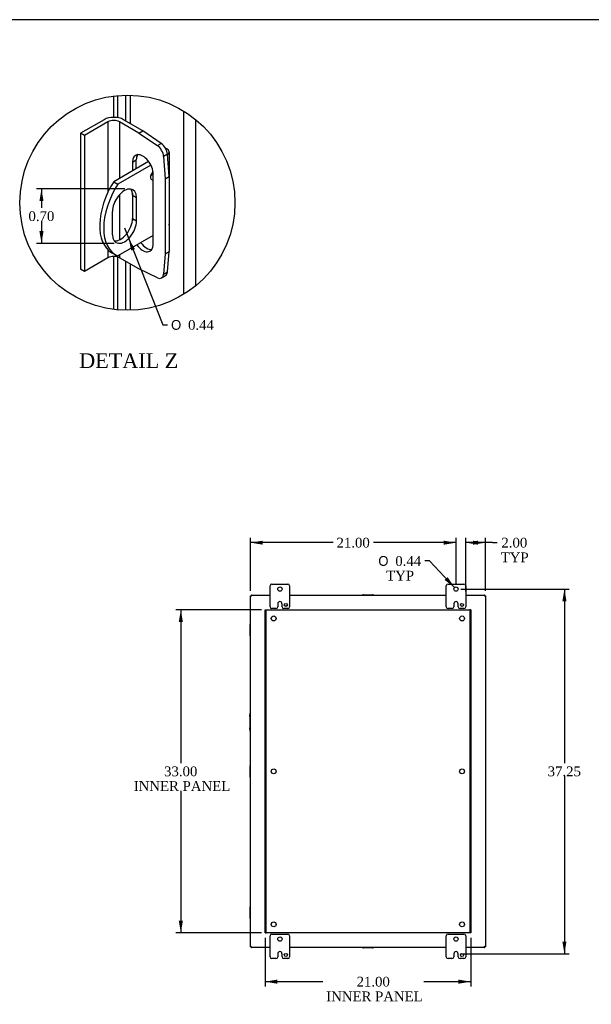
# Model space of a CAD drawing. Header units: inches. Extents: x 1 to 240, y -1 to 159.
# Tile 62 of 65: x 135 to 193, y 59 to 159. Entities that reach past the tile are written whole.
import ezdxf
from ezdxf.enums import TextEntityAlignment as Align
from ezdxf.lldxf.tags import DXFTag

# ---------------------------------------------------------------- set-up
doc = ezdxf.new("R2010")
doc.units = ezdxf.units.IN
doc.header["$MEASUREMENT"] = 0
for name, color, linetype in [('COM40153-1', 7, 'Continuous'), ('COM40153-2', 7, 'Continuous'), ('COM40679', 7, 'Continuous'), ('COM42667', 7, 'Continuous'), ('COM48603', 7, 'Continuous'), ('COM70726-4', 7, 'Continuous'), ('Default', 7, 'Continuous'), ('FET07720', 7, 'Continuous')]:
    doc.layers.add(name, color=color, linetype=linetype)
doc.styles.add('SEACAD_Solid_Edge_ANSI1_Symbols', font='txt')
doc.styles.add('SEACAD_Times_New_Roman', font='times.ttf')
tags = doc.linetypes.add('CENTER2', pattern=[1.125, 0.75, -0.125, 0.125, -0.125]).pattern_tags.tags
tags[10:11] = [DXFTag(74, 4), DXFTag(75, 0), DXFTag(340, '0'), DXFTag(46, 0.0), DXFTag(50, 0.0), DXFTag(44, 0.0), DXFTag(45, 0.0)]
tags[8:9] = [DXFTag(74, 4), DXFTag(75, 0), DXFTag(340, '0'), DXFTag(46, 0.0), DXFTag(50, 0.0), DXFTag(44, 0.0), DXFTag(45, 0.0)]
tags[6:7] = [DXFTag(74, 4), DXFTag(75, 0), DXFTag(340, '0'), DXFTag(46, 0.0), DXFTag(50, 0.0), DXFTag(44, 0.0), DXFTag(45, 0.0)]
tags[4:5] = [DXFTag(74, 4), DXFTag(75, 0), DXFTag(340, '0'), DXFTag(46, 0.0), DXFTag(50, 0.0), DXFTag(44, 0.0), DXFTag(45, 0.0)]
tags = doc.linetypes.add('HIDDEN2', pattern=[0.1875, 0.125, -0.0625]).pattern_tags.tags
tags[6:7] = [DXFTag(74, 4), DXFTag(75, 0), DXFTag(340, '0'), DXFTag(46, 0.0), DXFTag(50, 0.0), DXFTag(44, 0.0), DXFTag(45, 0.0)]
tags[4:5] = [DXFTag(74, 4), DXFTag(75, 0), DXFTag(340, '0'), DXFTag(46, 0.0), DXFTag(50, 0.0), DXFTag(44, 0.0), DXFTag(45, 0.0)]
doc.dimstyles.new('HAMMOND_(STH_-_240x160)', dxfattribs={"dimtxt": 1, "dimasz": 1.25, "dimexe": 0.5, "dimexo": 0.5, "dimgap": 0.25, "dimtad": 0, "dimtih": 1, "dimtoh": 1, "dimlfac": 0.125, "dimzin": 0, "dimdsep": 46, "dimtxsty": 'SEACAD_Times_New_Roman', "dimblk1": '_SE_FILLED', "dimblk2": '_SE_FILLED', "dimsah": 1, "dimcen": 0.5, "dimadec": 0, "dimazin": 0, "dimtfac": 0.8, "dimtofl": 0, "dimtmove": 0, "dimatfit": 3, "dimfxl": 1, "dimtolj": 1, "dimtzin": 0, "dimarcsym": 0})

# ---------------------------------------------------------------- blocks, each defined once
blk = doc.blocks.new('SE4')
at = {"layer": 'COM40153-1', "color": 7, "linetype": 'Continuous'}
for p, q in [((149.58, 146.11), (149.73, 146.02)), ((149.99, 138.32), (149.99, 145.67)), ((147.87, 144.71), (144.3, 142.65)), ((148.08, 144.36), (144.71, 142.42)), ((144.3, 142.65), (144.71, 142.42)), ((146.22, 141.27), (146.63, 141.04)), ((146.22, 141.27), (146.22, 138.9)), ((146.63, 138.66), (146.63, 141.04)), ((144.16, 139.61), (144.16, 137.24)), ((146.22, 138.9), (146.63, 138.66)), ((148.33, 137.16), (144.71, 135.07)), ((144.11, 135.4), (144.52, 135.17))]:
    blk.add_line(p, q, dxfattribs=at)
for centre, major_axis, start_param, end_param in [((149.12, 145.67), (-0.864, 0), 2.479804, 3.926991), ((148.4, 143.32), (-0.25, -0.433), 4.173576, 6.283185), ((147.99, 143.56), (0.25, 0.433), 4.093609, 5.128428), ((148.4, 143.32), (-0.25, -0.433), 0, 0.591073), ((147.11, 140.6), (3, 5.2), 1.508132, 3.141593), ((147.52, 140.36), (3, 5.2), 1.508132, 3.204257), ((145.4, 140.32), (-0.87, -1.51), 2.356194, 5.497787), ((144.99, 140.56), (-0.87, -1.51), 2.356194, 2.906426), ((144.99, 138.19), (0.87, 1.51), 3.37676, 5.497787), ((145.4, 137.95), (0.87, 1.51), 2.356194, 5.497787), ((149.12, 138.32), (-0.864, 0), 2.904836, 3.141593)]:
    blk.add_ellipse(centre, major_axis=major_axis, ratio=0.57735, start_param=start_param, end_param=end_param, dxfattribs=at)
at = {"layer": 'COM40153-2', "color": 7, "linetype": 'Continuous'}
for p, q in [((143.32, 148.99), (140.91, 147.6)), ((147.27, 147.86), (145.3, 148.99)), ((143.71, 148.76), (141.31, 147.37)), ((143.71, 148.76), (143.71, 141.57)), ((144.9, 148.76), (144.9, 143)), ((146.87, 147.63), (144.9, 148.76)), ((146.87, 147.63), (147.27, 147.86)), ((149.16, 146.57), (147.27, 147.86)), ((140.91, 147.6), (140.91, 133.72)), ((141.31, 147.37), (140.91, 147.6)), ((141.31, 147.37), (141.31, 133.49)), ((146.87, 147.63), (148.76, 146.34)), ((148.76, 146.34), (149.16, 146.57)), ((146.21, 144.66), (146.61, 144.89)), ((146.61, 143.98), (146.61, 144.89)), ((149.8, 145.46), (149.4, 145.23)), ((149.4, 145.23), (149.57, 142.95)), ((149.96, 143.18), (149.8, 145.46)), ((146.21, 144.66), (146.21, 143.75)), ((148.33, 136.25), (148.33, 143.43)), ((149.57, 142.95), (149.96, 143.18)), ((149.57, 142.95), (149.57, 135.3)), ((149.96, 143.18), (149.96, 135.53)), ((144.9, 141.34), (144.9, 136.71)), ((146.21, 141.48), (146.21, 138.67)), ((143.71, 134.88), (141.31, 133.49)), ((143.71, 135.7), (143.71, 134.88)), ((144.9, 135.18), (144.9, 134.88)), ((146.87, 133.75), (144.9, 134.88)), ((149.57, 135.3), (149.4, 133.22)), ((149.57, 135.3), (149.96, 135.53)), ((149.8, 133.45), (149.96, 135.53)), ((141.31, 133.49), (140.91, 133.72)), ((148.76, 132.85), (146.87, 133.75)), ((149.2, 132.83), (149.59, 133.06)), ((149.4, 133.22), (149.8, 133.45))]:
    blk.add_line(p, q, dxfattribs=at)
for centre, major_axis, start_param, end_param in [((144.31, 148.42), (-1.4, 0), 3.926991, 5.497787), ((144.31, 148.42), (-0.84, 0), 3.926991, 5.497787), ((148.7, 145.57), (0.5, -0.866), 0.872665, 2.268928), ((149.09, 145.79), (-0.5, 0.866), 4.014257, 5.410521), ((147.27, 144.05), (0.75, -1.3), 0.785398, 3.926991), ((147.67, 144.28), (0.75, -1.3), 3.408746, 3.926991), ((147.27, 136.86), (-0.75, 1.3), 1.754737, 3.926991), ((147.67, 137.09), (-0.75, 1.3), 1.754737, 2.87444), ((144.31, 134.54), (0.84, 0), 0.785398, 2.356194), ((148.7, 133.69), (-0.5, 0.866), 2.443461, 3.839724), ((149.09, 133.92), (-0.5, 0.866), 3.141593, 3.839724)]:
    blk.add_ellipse(centre, major_axis=major_axis, ratio=0.57735, start_param=start_param, end_param=end_param, dxfattribs=at)
at = {"layer": 'COM48603', "color": 7, "linetype": 'Continuous'}
for p, q in [((144.28, 151.41), (144.28, 149.23)), ((144.72, 149.19), (144.72, 151.45)), ((145.51, 151.5), (145.51, 148.87)), ((145.98, 151.49), (145.98, 148.6)), ((144.28, 135.02), (144.28, 129.61)), ((144.72, 129.56), (144.72, 134.96)), ((145.51, 134.53), (145.51, 129.52)), ((145.98, 134.26), (145.98, 129.52))]:
    blk.add_line(p, q, dxfattribs=at)
at = {"layer": 'COM70726-4', "color": 7, "linetype": 'Continuous'}
for p, q in [((151.47, 131.16), (151.47, 149.86)), ((152.69, 132.04), (152.69, 148.98))]:
    blk.add_line(p, q, dxfattribs=at)
blk = doc.blocks.new('DMBLK2306')
at = {"layer": 'Default', "linetype": 'Continuous'}
blk.add_hatch(color=7, dxfattribs=at).paths.add_polyline_path([(146.48, 135.77), (145.83, 136.86), (146.09, 135.62)])
at = {"layer": 'Default', "color": 7, "linetype": 'Continuous'}
for p, q in [((145.4, 137.95), (149.31, 128.03)), ((149.31, 128.03), (149.81, 128.03))]:
    blk.add_line(p, q, dxfattribs=at)
for s, style, p in [('O', 'SEACAD_Solid_Edge_ANSI1_Symbols', (150.16, 128.53)), ('0.44', 'SEACAD_Times_New_Roman', (151.9, 128.53))]:
    blk.add_text(s, height=1, dxfattribs=dict(at, style=style)).set_placement(p, align=Align.TOP_LEFT)
blk = doc.blocks.new('_SE_FILLED')
at = {"color": 0}
blk.add_line((0, 0), (-1, 0), dxfattribs=at)
blk.add_solid([(0, 0), (-1, -0.1665), (-1, 0.1665), (0, 0)], dxfattribs=at)
blk = doc.blocks.new('SE10')
at = {"layer": 'COM40153-2', "color": 7, "linetype": 'Continuous'}
for p, q in [((158.22, 88.05), (158.25, 88.39)), ((158.22, 88.05), (158.22, 86.88)), ((158.25, 86.55), (158.22, 86.88))]:
    blk.add_line(p, q, dxfattribs=at)
for centre, start, end in [((158.37, 88.38), 136.5571, 175), ((158.37, 86.56), 185, 223.4429)]:
    blk.add_arc(centre, 0.125, start, end, dxfattribs=at)
at = {"layer": 'COM40679', "color": 7, "linetype": 'HIDDEN2'}
for p, q in [((159.78, 98.93), (159.87, 98.93)), ((159.78, 65.93), (159.78, 98.93)), ((159.87, 98.93), (159.9, 98.93)), ((159.87, 65.93), (159.87, 98.93)), ((159.9, 98.93), (180.65, 98.93)), ((180.65, 98.93), (180.68, 98.93)), ((180.68, 98.93), (180.68, 65.93)), ((180.78, 98.93), (180.68, 98.93)), ((180.78, 98.93), (180.78, 65.93)), ((159.78, 65.93), (159.87, 65.93)), ((159.9, 65.93), (159.87, 65.93)), ((180.65, 65.93), (159.9, 65.93)), ((180.68, 65.93), (180.65, 65.93)), ((180.78, 65.93), (180.68, 65.93))]:
    blk.add_line(p, q, dxfattribs=at)
for centre in [(160.65, 98.05), (179.9, 98.05), (160.65, 82.43), (179.9, 82.43), (160.65, 66.8), (179.9, 66.8)]:
    blk.add_circle(centre, 0.25, dxfattribs=at)
at = {"layer": 'COM42667', "color": 7, "linetype": 'Continuous'}
for p, q in [((169.69, 100.47), (169.79, 100.47)), ((169.69, 100.43), (169.69, 100.47)), ((169.83, 100.47), (169.79, 100.47)), ((169.79, 100.47), (169.79, 100.43)), ((169.83, 100.47), (170.73, 100.47)), ((170.77, 100.47), (170.73, 100.47)), ((170.77, 100.43), (170.77, 100.47)), ((170.77, 100.47), (170.87, 100.47)), ((170.87, 100.47), (170.87, 100.43)), ((158.24, 97.36), (158.24, 97.45)), ((158.24, 97.45), (158.28, 97.45)), ((158.24, 97.36), (158.24, 97.31)), ((158.28, 97.36), (158.24, 97.36)), ((158.24, 96.42), (158.24, 97.31)), ((158.24, 96.42), (158.24, 96.37)), ((158.24, 96.28), (158.24, 96.37)), ((158.24, 96.37), (158.28, 96.37)), ((158.28, 96.28), (158.24, 96.28)), ((158.24, 82.92), (158.24, 83.02)), ((158.24, 83.02), (158.28, 83.02)), ((158.24, 82.92), (158.24, 82.87)), ((158.28, 82.92), (158.24, 82.92)), ((158.24, 81.98), (158.24, 82.87)), ((158.24, 81.98), (158.24, 81.93)), ((158.24, 81.84), (158.24, 81.93)), ((158.24, 81.93), (158.28, 81.93)), ((158.28, 81.84), (158.24, 81.84)), ((158.24, 68.48), (158.24, 68.58)), ((158.24, 68.58), (158.28, 68.58)), ((158.24, 68.48), (158.24, 68.44)), ((158.28, 68.48), (158.24, 68.48)), ((158.24, 67.54), (158.24, 68.44)), ((158.24, 67.54), (158.24, 67.5)), ((158.24, 67.4), (158.24, 67.5)), ((158.24, 67.5), (158.28, 67.5)), ((158.28, 67.4), (158.24, 67.4)), ((169.69, 64.39), (169.69, 64.43)), ((169.79, 64.39), (169.69, 64.39)), ((169.79, 64.43), (169.79, 64.39)), ((169.79, 64.39), (169.83, 64.39)), ((170.73, 64.39), (169.83, 64.39)), ((170.73, 64.39), (170.77, 64.39)), ((170.77, 64.39), (170.77, 64.43)), ((170.87, 64.39), (170.77, 64.39)), ((170.87, 64.43), (170.87, 64.39))]:
    blk.add_line(p, q, dxfattribs=at)
at = {"layer": 'COM70726-4', "color": 7, "linetype": 'Continuous'}
for p, q in [((158.28, 100.36), (158.28, 100.36)), ((158.28, 100.36), (158.35, 100.36)), ((158.28, 64.5), (158.28, 100.36)), ((158.35, 100.43), (160.28, 100.43)), ((158.35, 100.43), (158.35, 100.42)), ((158.35, 100.42), (158.35, 100.36)), ((158.35, 100.36), (158.35, 100.35)), ((158.35, 100.36), (158.35, 100.35)), ((158.35, 100.35), (158.39, 100.32)), ((158.35, 100.35), (158.39, 100.32)), ((162.28, 100.43), (178.28, 100.43)), ((180.28, 100.43), (182.21, 100.43)), ((182.21, 100.35), (182.17, 100.32)), ((182.21, 100.35), (182.17, 100.32)), ((182.21, 100.43), (182.21, 100.42)), ((182.21, 100.42), (182.21, 100.36)), ((182.28, 100.36), (182.21, 100.36)), ((182.21, 100.36), (182.21, 100.35)), ((182.21, 100.36), (182.21, 100.35)), ((182.28, 100.36), (182.28, 64.5)), ((182.28, 100.36), (182.28, 100.36)), ((158.28, 64.5), (158.28, 64.5)), ((158.28, 64.5), (158.35, 64.5)), ((158.35, 64.5), (158.39, 64.54)), ((158.35, 64.5), (158.39, 64.54)), ((158.35, 64.43), (158.35, 64.5)), ((158.35, 64.5), (158.35, 64.5)), ((158.35, 64.5), (158.35, 64.5)), ((158.35, 64.43), (158.35, 64.43)), ((160.28, 64.43), (158.35, 64.43)), ((178.28, 64.43), (162.28, 64.43)), ((182.21, 64.43), (180.28, 64.43)), ((182.21, 64.5), (182.17, 64.54)), ((182.21, 64.5), (182.17, 64.54)), ((182.28, 64.5), (182.21, 64.5)), ((182.21, 64.43), (182.21, 64.5)), ((182.21, 64.5), (182.21, 64.5)), ((182.21, 64.5), (182.21, 64.5)), ((182.21, 64.43), (182.21, 64.43)), ((182.28, 64.5), (182.28, 64.5))]:
    blk.add_line(p, q, dxfattribs=at)
for points in [[(158.28, 100.36), (158.29, 100.35), (158.29, 100.35), (158.29, 100.34), (158.29, 100.34), (158.3, 100.34), (158.3, 100.34), (158.3, 100.34), (158.31, 100.34), (158.32, 100.34), (158.32, 100.34), (158.34, 100.34), (158.34, 100.34), (158.35, 100.35), (158.35, 100.35), (158.35, 100.35)], [(158.35, 100.35), (158.36, 100.36), (158.36, 100.36), (158.37, 100.37), (158.37, 100.37), (158.37, 100.38), (158.37, 100.38), (158.37, 100.39), (158.37, 100.39), (158.37, 100.4), (158.37, 100.41), (158.37, 100.42), (158.36, 100.42), (158.36, 100.42), (158.36, 100.42), (158.35, 100.42)], [(182.21, 100.42), (182.2, 100.42), (182.2, 100.42), (182.2, 100.42), (182.19, 100.42), (182.19, 100.41), (182.19, 100.41), (182.19, 100.4), (182.19, 100.4), (182.19, 100.39), (182.19, 100.38), (182.19, 100.37), (182.19, 100.37), (182.2, 100.36), (182.2, 100.36), (182.21, 100.35)], [(182.21, 100.35), (182.21, 100.35), (182.21, 100.35), (182.22, 100.34), (182.22, 100.34), (182.23, 100.34), (182.24, 100.34), (182.24, 100.34), (182.25, 100.34), (182.26, 100.34), (182.26, 100.34), (182.27, 100.34), (182.27, 100.34), (182.27, 100.35), (182.27, 100.35), (182.28, 100.36)], [(158.35, 64.5), (158.35, 64.51), (158.35, 64.51), (158.34, 64.51), (158.34, 64.52), (158.33, 64.52), (158.32, 64.52), (158.32, 64.52), (158.31, 64.52), (158.3, 64.52), (158.3, 64.52), (158.29, 64.51), (158.29, 64.51), (158.29, 64.51), (158.29, 64.5), (158.28, 64.5)], [(158.35, 64.43), (158.36, 64.43), (158.36, 64.43), (158.36, 64.44), (158.37, 64.44), (158.37, 64.44), (158.37, 64.45), (158.37, 64.45), (158.37, 64.46), (158.37, 64.47), (158.37, 64.47), (158.37, 64.48), (158.37, 64.49), (158.36, 64.5), (158.36, 64.5), (158.35, 64.5)], [(182.21, 64.5), (182.2, 64.5), (182.2, 64.5), (182.19, 64.49), (182.19, 64.48), (182.19, 64.48), (182.19, 64.47), (182.19, 64.47), (182.19, 64.46), (182.19, 64.45), (182.19, 64.45), (182.19, 64.44), (182.2, 64.44), (182.2, 64.43), (182.2, 64.43), (182.21, 64.43)], [(182.28, 64.5), (182.27, 64.5), (182.27, 64.51), (182.27, 64.51), (182.27, 64.51), (182.26, 64.52), (182.26, 64.52), (182.26, 64.52), (182.25, 64.52), (182.24, 64.52), (182.24, 64.52), (182.22, 64.52), (182.22, 64.51), (182.21, 64.51), (182.21, 64.51), (182.21, 64.5)]]:
    blk.add_open_spline(points, degree=3, knots=[0, 0, 0, 0, 0.125, 0.125, 0.25, 0.25, 0.375, 0.375, 0.5, 0.5, 0.75, 0.75, 0.875, 0.875, 1, 1, 1, 1], dxfattribs=at)
at = {"layer": 'FET07720', "color": 7, "linetype": 'Continuous'}
for p, q in [((160.28, 99.24), (160.28, 101.37)), ((160.47, 101.55), (162.09, 101.55)), ((162.28, 101.37), (162.28, 99.24)), ((178.28, 99.24), (178.28, 101.37)), ((178.47, 101.55), (180.09, 101.55)), ((180.28, 101.37), (180.28, 99.24)), ((161.28, 99.77), (161.28, 99.77)), ((179.28, 99.77), (179.28, 99.77)), ((160.87, 99.05), (160.47, 99.05)), ((161.06, 99.55), (161.06, 99.24)), ((161.5, 99.24), (161.5, 99.55)), ((162.09, 99.05), (161.69, 99.05)), ((178.87, 99.05), (178.47, 99.05)), ((179.06, 99.55), (179.06, 99.24)), ((179.5, 99.24), (179.5, 99.55)), ((180.09, 99.05), (179.69, 99.05)), ((160.28, 63.49), (160.28, 65.62)), ((160.47, 65.8), (162.09, 65.8)), ((162.28, 65.62), (162.28, 63.49)), ((178.28, 63.49), (178.28, 65.62)), ((178.47, 65.8), (180.09, 65.8)), ((180.28, 65.62), (180.28, 63.49)), ((161.06, 63.8), (161.06, 63.49)), ((161.28, 64.02), (161.28, 64.02)), ((161.5, 63.49), (161.5, 63.8)), ((179.06, 63.8), (179.06, 63.49)), ((179.28, 64.02), (179.28, 64.02)), ((179.5, 63.49), (179.5, 63.8)), ((160.87, 63.3), (160.47, 63.3)), ((162.09, 63.3), (161.69, 63.3)), ((178.87, 63.3), (178.47, 63.3)), ((180.09, 63.3), (179.69, 63.3))]:
    blk.add_line(p, q, dxfattribs=at)
for centre, radius in [((161.28, 101.05), 0.219), ((179.28, 101.05), 0.219), ((161.89, 99.43), 0.156), ((179.89, 99.43), 0.156), ((161.28, 65.3), 0.219), ((179.28, 65.3), 0.219), ((161.89, 63.68), 0.156), ((179.89, 63.68), 0.156)]:
    blk.add_circle(centre, radius, dxfattribs=at)
for centre, radius, start, end in [((160.47, 101.37), 0.188, 90, 180), ((162.09, 101.37), 0.188, 0, 90), ((178.47, 101.37), 0.188, 90, 180), ((180.09, 101.37), 0.188, 0, 90), ((161.28, 99.55), 0.218, 90, 180), ((161.28, 99.55), 0.218, 0, 90), ((179.28, 99.55), 0.218, 90, 180), ((179.28, 99.55), 0.218, 0, 90), ((160.47, 99.24), 0.188, 180, 270), ((160.87, 99.24), 0.188, 270, 0), ((161.69, 99.24), 0.188, 180, 270), ((162.09, 99.24), 0.188, 270, 0), ((178.47, 99.24), 0.188, 180, 270), ((178.87, 99.24), 0.188, 270, 0), ((179.69, 99.24), 0.188, 180, 270), ((180.09, 99.24), 0.188, 270, 0), ((160.47, 65.62), 0.188, 90, 180), ((162.09, 65.62), 0.188, 0, 90), ((178.47, 65.62), 0.188, 90, 180), ((180.09, 65.62), 0.188, 0, 90), ((160.47, 63.49), 0.187, 180, 270), ((160.87, 63.49), 0.188, 270, 0), ((161.28, 63.8), 0.218, 90, 180), ((161.28, 63.8), 0.218, 0, 90), ((161.69, 63.49), 0.188, 180, 270), ((162.09, 63.49), 0.188, 270, 0), ((178.47, 63.49), 0.188, 180, 270), ((178.87, 63.49), 0.188, 270, 0), ((179.28, 63.8), 0.218, 90, 180), ((179.28, 63.8), 0.218, 0, 90), ((179.69, 63.49), 0.188, 180, 270), ((180.09, 63.49), 0.188, 270, 0)]:
    blk.add_arc(centre, radius, start, end, dxfattribs=at)
blk = doc.blocks.new('DMBLK2309')
at = {"layer": 'Default', "linetype": 'Continuous'}
for points in [[(150.95, 97.68), (151.37, 97.68), (151.16, 98.93)], [(150.95, 67.18), (151.16, 65.93), (151.37, 67.18)]]:
    blk.add_hatch(color=7, dxfattribs=at).paths.add_polyline_path(points)
at = {"layer": 'Default', "color": 7, "linetype": 'Continuous'}
for p, q in [((159.4, 98.93), (150.66, 98.93)), ((151.16, 98.93), (151.16, 83.28)), ((151.16, 80.43), (151.16, 65.93)), ((159.4, 65.93), (150.66, 65.93))]:
    blk.add_line(p, q, dxfattribs=at)
at = {"layer": 'Default', "color": 7, "linetype": 'Continuous', "style": 'SEACAD_Times_New_Roman'}
for s, p in [('33.00', (149.45, 82.93)), ('INNER PANEL', (146.35, 81.43))]:
    blk.add_text(s, height=1, dxfattribs=at).set_placement(p, align=Align.TOP_LEFT)
blk = doc.blocks.new('DMBLK2310')
at = {"layer": 'Default', "linetype": 'Continuous'}
for points in [[(161.03, 60.74), (161.03, 61.16), (159.78, 60.95)], [(179.53, 60.74), (180.78, 60.95), (179.53, 61.16)]]:
    blk.add_hatch(color=7, dxfattribs=at).paths.add_polyline_path(points)
at = {"layer": 'Default', "color": 7, "linetype": 'Continuous'}
for p, q in [((159.78, 65.43), (159.78, 60.45)), ((180.78, 65.43), (180.78, 60.45)), ((159.78, 60.95), (165.67, 60.95)), ((175.99, 60.95), (180.78, 60.95))]:
    blk.add_line(p, q, dxfattribs=at)
at = {"layer": 'Default', "color": 7, "linetype": 'Continuous', "style": 'SEACAD_Times_New_Roman'}
for s, p in [('21.00', (169.12, 61.45)), ('INNER PANEL', (166.02, 59.95))]:
    blk.add_text(s, height=1, dxfattribs=at).set_placement(p, align=Align.TOP_LEFT)
blk = doc.blocks.new('DMBLK2328')
at = {"layer": 'Default', "linetype": 'Continuous'}
for points in [[(190.57, 99.8), (190.36, 101.05), (190.15, 99.8)], [(190.57, 65.05), (190.15, 65.05), (190.36, 63.8)]]:
    blk.add_hatch(color=7, dxfattribs=at).paths.add_polyline_path(points)
at = {"layer": 'Default', "color": 7, "linetype": 'Continuous'}
for p, q in [((179.78, 101.05), (190.86, 101.05)), ((190.36, 101.05), (190.36, 83.28)), ((190.36, 81.93), (190.36, 63.8)), ((179.78, 63.8), (190.86, 63.8))]:
    blk.add_line(p, q, dxfattribs=at)
at = {"layer": 'Default', "color": 7, "linetype": 'Continuous', "style": 'SEACAD_Times_New_Roman'}
blk.add_text('37.25', height=1, dxfattribs=at).set_placement((188.65, 82.93), align=Align.TOP_LEFT)
blk = doc.blocks.new('DMBLK2329')
at = {"layer": 'Default', "linetype": 'Continuous'}
for points in [[(159.53, 105.99), (158.28, 105.79), (159.53, 105.58)], [(178.03, 105.99), (178.03, 105.58), (179.28, 105.79)]]:
    blk.add_hatch(color=7, dxfattribs=at).paths.add_polyline_path(points)
at = {"layer": 'Default', "color": 7, "linetype": 'Continuous'}
for p, q in [((158.28, 100.86), (158.28, 106.29)), ((166.72, 105.79), (158.28, 105.79)), ((179.28, 105.79), (170.84, 105.79)), ((179.28, 101.55), (179.28, 106.29))]:
    blk.add_line(p, q, dxfattribs=at)
at = {"layer": 'Default', "color": 7, "linetype": 'Continuous', "style": 'SEACAD_Times_New_Roman'}
blk.add_text('21.00', height=1, dxfattribs=at).set_placement((167.07, 106.29), align=Align.TOP_LEFT)
blk = doc.blocks.new('DMBLK2330')
at = {"layer": 'Default', "linetype": 'Continuous'}
for points in [[(181.53, 105.99), (180.28, 105.79), (181.53, 105.58)], [(181.03, 105.99), (181.03, 105.58), (182.28, 105.79)]]:
    blk.add_hatch(color=7, dxfattribs=at).paths.add_polyline_path(points)
at = {"layer": 'Default', "color": 7, "linetype": 'Continuous'}
for p, q in [((180.28, 100.8), (180.28, 106.29)), ((183, 105.79), (180.28, 105.79)), ((182.28, 100.86), (182.28, 106.29)), ((183, 105.79), (183.5, 105.79))]:
    blk.add_line(p, q, dxfattribs=at)
at = {"layer": 'Default', "color": 7, "linetype": 'Continuous', "style": 'SEACAD_Times_New_Roman'}
for s, p in [('2.00', (183.92, 106.29)), ('TYP', (183.85, 104.79))]:
    blk.add_text(s, height=1, dxfattribs=at).set_placement(p, align=Align.TOP_LEFT)
blk = doc.blocks.new('DMBLK2331')
at = {"layer": 'Default', "linetype": 'Continuous'}
blk.add_hatch(color=7, dxfattribs=at).paths.add_polyline_path([(178.12, 101.98), (179.13, 101.21), (178.43, 102.27)])
at = {"layer": 'Default', "color": 7, "linetype": 'Continuous'}
for p, q in [((176.58, 103.92), (176.08, 103.92)), ((179.13, 101.21), (176.58, 103.92))]:
    blk.add_line(p, q, dxfattribs=at)
for s, style, p in [('O', 'SEACAD_Solid_Edge_ANSI1_Symbols', (171.34, 104.42)), ('0.44', 'SEACAD_Times_New_Roman', (173.08, 104.42)), ('TYP', 'SEACAD_Times_New_Roman', (172.14, 102.92))]:
    blk.add_text(s, height=1, dxfattribs=dict(at, style=style)).set_placement(p, align=Align.TOP_LEFT)
blk = doc.blocks.new('DMBLK2338')
at = {"layer": 'Default', "linetype": 'Continuous'}
for points in [[(136.71, 140.67), (137.13, 140.67), (136.92, 141.92)], [(136.71, 137.61), (136.92, 136.36), (137.13, 137.61)]]:
    blk.add_hatch(color=7, dxfattribs=at).paths.add_polyline_path(points)
at = {"layer": 'Default', "color": 7, "linetype": 'Continuous'}
for p, q in [((145.45, 141.92), (136.42, 141.92)), ((136.92, 141.92), (136.92, 139.99)), ((136.92, 138.64), (136.92, 136.36)), ((144.34, 136.36), (136.42, 136.36))]:
    blk.add_line(p, q, dxfattribs=at)
at = {"layer": 'Default', "color": 7, "linetype": 'Continuous', "style": 'SEACAD_Times_New_Roman'}
blk.add_text('0.70', height=1, dxfattribs=at).set_placement((135.59, 139.64), align=Align.TOP_LEFT)
blk = doc.blocks.new('BORDER')
at = {"layer": 'Default', "color": 7, "linetype": 'Continuous'}
blk.add_line((0, 27.86), (-41.86, 27.86), dxfattribs=at)

msp = doc.modelspace()

# ---------------------------------------------------------------- linework, layer by layer
at = {"color": 7, "linetype": 'CENTER2'}
msp.add_circle((145.696, 140.509), 10.989, dxfattribs=at)

# ---------------------------------------------------------------- block references
at = {"layer": 'Default', "color": 7, "xscale": 5.7, "yscale": 5.7, "zscale": 5.7}
msp.add_blockref('BORDER', (239.562, 0.401), dxfattribs=at)
at = {"layer": 'Default'}
for name in ['SE4', 'SE10']:
    msp.add_blockref(name, (0, 0), dxfattribs=at)

# ---------------------------------------------------------------- texts
at = {"layer": 'Default', "color": 7, "linetype": 'Continuous', "style": 'SEACAD_Times_New_Roman'}
msp.add_text('DETAIL Z', height=1.5, dxfattribs=at).set_placement((140.773, 125.128), align=Align.TOP_LEFT)

# ---------------------------------------------------------------- dimensions: what is measured, and where the dimension line sits
at = {"layer": 'Default', "color": 7, "linetype": 'Continuous'}
dim = msp.add_linear_dim(base=(136.921, 136.355), p1=(145.949, 141.918), p2=(144.843, 136.355), angle=90, text='\\A1;<>', dimstyle='HAMMOND_(STH_-_240x160)', dxfattribs=at)
dim.commit()
dim.dimension.update_dxf_attribs({"geometry": 'DMBLK2338', "text_midpoint": (136.921, 139.137), "dimtype": 160})
dim = msp.add_radius_dim(center=(145.396, 137.951), mpoint=(145.844, 136.879), text='\\A1;<>', dimstyle='HAMMOND_(STH_-_240x160)', dxfattribs=at)
dim.commit()
dim.dimension.update_dxf_attribs({"geometry": 'DMBLK2306', "text_midpoint": (149.805, 128.025), "dimtype": 164})
for base, p1, p2, text, override, picture, middle in [((158.28, 105.786), (179.28, 101.053), (158.28, 100.356), '\\A1;<>', {"dimlfac": 1}, 'DMBLK2329', (168.78, 105.786)), ((180.28, 105.786), (182.28, 100.356), (180.28, 100.303), '\\A1;<>\\PTYP', {"dimlfac": 1, "dimtmove": 1}, 'DMBLK2330', (183.499, 105.786))]:
    dim = msp.add_linear_dim(base=base, p1=p1, p2=p2, text=text, dimstyle='HAMMOND_(STH_-_240x160)', override=override, dxfattribs=at)
    dim.commit()
    dim.dimension.update_dxf_attribs({"geometry": picture, "text_midpoint": middle, "dimtype": 160})
dim = msp.add_diameter_dim_2p(p1=(179.43, 100.894), p2=(179.13, 101.213), text='\\A1;<>\\PTYP', dimstyle='HAMMOND_(STH_-_240x160)', override={"dimlfac": 1}, dxfattribs=at)
dim.commit()
dim.dimension.update_dxf_attribs({"geometry": 'DMBLK2331', "text_midpoint": (176.082, 103.925), "dimtype": 163})
for base, p1, p2, angle, text, picture, middle in [((190.357, 101.053), (179.28, 101.053), (179.28, 63.803), 270.00077, '\\A1;<>', 'DMBLK2328', (190.357, 82.428)), ((151.161, 98.928), (159.905, 98.928), (159.905, 65.928), 270, '\\A1;<>\\PINNER PANEL', 'DMBLK2309', (151.161, 82.428)), ((159.78, 60.95), (159.78, 65.928), (180.78, 65.928), 0, '\\A1;<>\\PINNER PANEL', 'DMBLK2310', (170.829, 60.95))]:
    dim = msp.add_linear_dim(base=base, p1=p1, p2=p2, angle=angle, text=text, dimstyle='HAMMOND_(STH_-_240x160)', override={"dimlfac": 1}, dxfattribs=at)
    dim.commit()
    dim.dimension.update_dxf_attribs({"geometry": picture, "text_midpoint": middle, "dimtype": 161})

doc.saveas('drawing.dxf')
